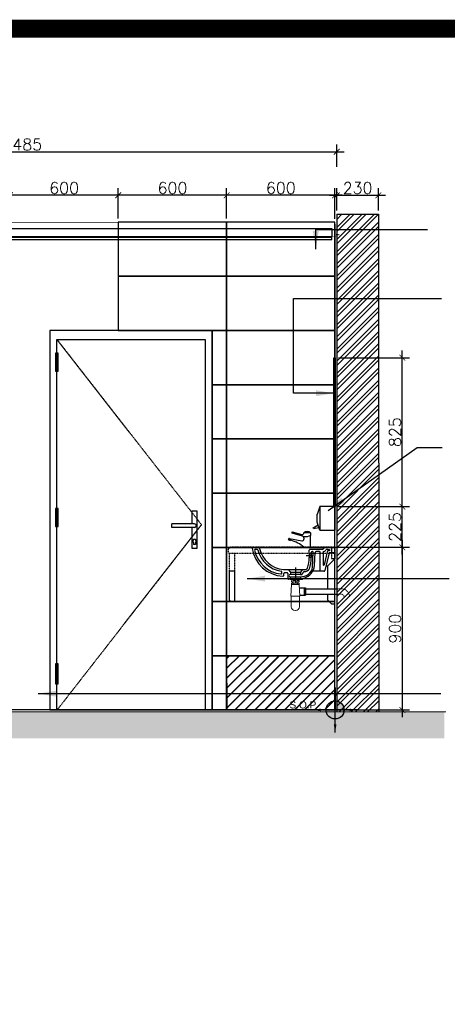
# Model space of a CAD drawing. Header units: millimetres. Extents: x -115474967 to 444143, y -74377 to 241828222.
# Tile 143 of 256: x -123883 to -121515, y 248692 to 254141. Entities that reach past the tile are written whole.
import ezdxf

# ---------------------------------------------------------------- set-up
doc = ezdxf.new("R2010")
doc.units = ezdxf.units.MM
doc.header["$MEASUREMENT"] = 0
for name, pattern in [('DASHED2', [0.375, 0.25, -0.125]), ('HIDDEN', [0.375, 0.25, -0.125]), ('HIDDEN2', [0.1875, 0.125, -0.0625])]:
    doc.linetypes.add(name, pattern=pattern)
doc.layers.add('0-CONS-1', color=40, linetype='Continuous', plot=False)
for name, color, linetype in [('0-ELEV.25', 4, 'Continuous'), ('0-ELEV.35', 2, 'Continuous'), ('0-HACH', 9, 'Continuous'), ('00-2 Ceiling', 2, 'Continuous'), ('00-3 Elev 02', 1, 'Continuous'), ('00-6 H-Brickwork', 9, 'Continuous'), ('04-6 H-Ceiling', 9, 'Continuous'), ('1-TEXT', 7, 'Continuous'), ('A.WINDOWS Unit', 1, 'Continuous'), ('CEIL-PLAN', 7, 'Continuous'), ('CEIL-SECT', 2, 'Continuous'), ('CPBDSECT', 7, 'Continuous'), ('DIMS-20', 9, 'Continuous'), ('DOOR', 7, 'Continuous'), ('FITT-SANT', 5, 'Continuous'), ('JOIN-SEC.25', 4, 'Continuous'), ('JOIN-SEC.35', 2, 'Continuous'), ('Sanitary Fittings', 8, 'Continuous'), ('TEXT-20', 2, 'Continuous'), ('TILE', 9, 'Continuous'), ('Walls', 7, 'Continuous')]:
    doc.layers.add(name, color=color, linetype=linetype)
doc.layers.add('00-6 H-CS Ste Proposed', color=7, linetype='Continuous', true_color=0xf00000)
doc.layers.add('0_cons_01', color=40, linetype='Continuous', lineweight=0, plot=False)
doc.layers.add('C-SECTION CONCRETE', color=82, linetype='Continuous', lineweight=35)
doc.layers.add('New_B  _  FLOORS  _  Slabs.exist_Pen_No__101', color=7, linetype='Continuous', lineweight=13, true_color=0x747474)
doc.styles.add('ARIAL', font='arial.ttf')
doc.styles.add('DIMS', font='simplex.shx')
doc.styles.add('TEXT-20', font='arial.ttf', dxfattribs={"height": 40})
doc.dimstyles.new('DIM-20', dxfattribs={"dimscale": 4, "dimtxt": 10, "dimasz": 8, "dimexe": 10, "dimexo": 5, "dimgap": 4, "dimtad": 1, "dimdec": 0, "dimrnd": 5, "dimdsep": 46, "dimtxsty": 'DIMS', "dimblk": 'ARCHTICK', "dimcen": 25, "dimdle": 10, "dimclrd": 9, "dimclre": 9, "dimclrt": 4, "dimadec": 0, "dimazin": 0, "dimtfac": 1, "dimtdec": 0, "dimtmove": 2, "dimatfit": 2, "dimfxl": 1, "dimtolj": 1, "dimtzin": 0, "dimarcsym": 0})
doc.dimstyles.new('Plans 1_100 SCALE', dxfattribs={"dimtxt": 175, "dimasz": 90, "dimexe": 90, "dimexo": 100, "dimgap": 60, "dimtad": 1, "dimdec": 0, "dimrnd": 5, "dimtxsty": 'ARIAL', "dimblk": 'ARCHTICK', "dimcen": 20, "dimdle": 90, "dimclrt": 2, "dimadec": 0, "dimazin": 0, "dimtfac": 1, "dimtdec": 0, "dimtix": 1, "dimtmove": 2, "dimatfit": 3, "dimfxl": 400, "dimfxlon": 1, "dimarcsym": 0})

# ---------------------------------------------------------------- blocks, each defined once
blk = doc.blocks.new('_ArchTick')
at = {"color": 0, "linetype": 'ByBlock', "const_width": 0.15}
blk.add_lwpolyline([(-0.5, -0.5), (0.5, 0.5)], dxfattribs=at)
blk = doc.blocks.new('*D349')
at = {"layer": 'Defpoints', "color": 0, "transparency": 16777216}
for p in [(-122126.9, 253410.4), (-125610.8, 253305.6, 366.7), (-122126.9, 253305.8, 366.7)]:
    blk.add_point(p, dxfattribs=at)
at = {"layer": 'DIMS-20', "color": 9, "lineweight": -2, "transparency": 16777216}
for p, q in [((-125610.8, 253325.6), (-125610.8, 253450.2)), ((-122126.9, 253325.8), (-122126.9, 253450.4)), ((-125650.8, 253410.2), (-122086.9, 253410.4))]:
    blk.add_line(p, q, dxfattribs=at)
at = {"layer": 'DIMS-20', "color": 9, "lineweight": -2, "transparency": 16777216, "xscale": 32, "yscale": 32, "zscale": 32}
for p, rotation in [((-125610.8, 253410.2), 180.0034096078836), ((-122126.9, 253410.4), 0.003409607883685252)]:
    blk.add_blockref('_ArchTick', p, dxfattribs=dict(at, rotation=rotation))
at = {"layer": 'DIMS-20', "color": 4, "transparency": 16777216, "insert": (-123868.8, 253450.3), "char_height": 64, "attachment_point": 5, "rotation": 0.0034, "style": 'DIMS'}
blk.add_mtext('\\A1;3485', dxfattribs=at)
blk = doc.blocks.new('*D350')
at = {"layer": 'Defpoints', "color": 0, "transparency": 16777216}
for p in [(-121896.6, 253169.1), (-122126.9, 253064.5, 367.7), (-121896.5, 253064.6, 367.7)]:
    blk.add_point(p, dxfattribs=at)
at = {"layer": 'DIMS-20', "color": 9, "lineweight": -2, "transparency": 16777216}
for p, q in [((-122166.9, 253169), (-121856.6, 253169.1)), ((-122126.9, 253084.5), (-122126.9, 253209)), ((-121896.5, 253084.6), (-121896.6, 253209.1))]:
    blk.add_line(p, q, dxfattribs=at)
at = {"layer": 'DIMS-20', "color": 9, "lineweight": -2, "transparency": 16777216, "xscale": 32, "yscale": 32, "zscale": 32}
for p, rotation in [((-122126.9, 253169), 180.0238210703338), ((-121896.6, 253169.1), 0.02382107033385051)]:
    blk.add_blockref('_ArchTick', p, dxfattribs=dict(at, rotation=rotation))
at = {"layer": 'DIMS-20', "color": 4, "transparency": 16777216, "insert": (-122011.8, 253209.1), "char_height": 64, "attachment_point": 5, "rotation": 0.0238, "style": 'DIMS'}
blk.add_mtext('\\A1;230', dxfattribs=at)
blk = doc.blocks.new('Soap Dispenser_Side Elev')
at = {"layer": 'Sanitary Fittings', "color": 2}
for points in [[(-85, 130), (-99, 86.6)], [(0, 0), (0, 130), (-85, 130), (-85, 0), (0, 0)], [(-99, 43.4), (-99, 88.7)], [(-120.8, 12.1), (-94.5, 29.4)], [(-119.6, 9.1), (-120.8, 12.1)], [(-119.6, 9.1), (-89.6, 14.2)], [(-85, 0), (-99, 43.4)]]:
    blk.add_lwpolyline(points, dxfattribs=at)
blk = doc.blocks.new('B_shadowline')
blk.add_line((-29.6, 0), (-29.6, 12.5))
at = {"color": 9, "linetype": 'HIDDEN2', "ltscale": 0.001}
blk.add_line((-5.9, 28.3), (12, 28.3), dxfattribs=at)
at = {"const_width": 0.836}
blk.add_lwpolyline([(-48.8, -0.9), (-48.8, -1.4, 0.414214), (-47.2, -3), (-29.4, -3, 0.414214), (-27.9, -1.4), (-27.9, 16.3, -0.414214), (-26.3, 17.9), (-3.3, 17.9, 0.414214), (-1.8, 19.5), (-1.8, 37.2, 0.414214), (-3.3, 38.8), (-3.8, 38.8)], format="xyb", dxfattribs=at)
blk = doc.blocks.new('*D597')
at = {"layer": 'Defpoints', "color": 0, "transparency": 16777216}
for p in [(-122670, 251221, -615.5), (-122670, 250320.6), (-121764, 250320.6)]:
    blk.add_point(p, dxfattribs=at)
at = {"layer": 'DIMS-20', "color": 9, "lineweight": -2, "transparency": 16777216}
for p, q in [((-121764, 251261), (-121764, 250280.6)), ((-122650, 251221), (-121724, 251221)), ((-122650, 250320.6), (-121724, 250320.6))]:
    blk.add_line(p, q, dxfattribs=at)
at = {"layer": 'DIMS-20', "color": 9, "lineweight": -2, "transparency": 16777216, "xscale": 32, "yscale": 32, "zscale": 32}
for p, rotation in [((-121764, 251221), 90), ((-121764, 250320.6), 270)]:
    blk.add_blockref('_ArchTick', p, dxfattribs=dict(at, rotation=rotation))
at = {"layer": 'DIMS-20', "color": 4, "transparency": 16777216, "insert": (-121804, 250770.8), "char_height": 64, "attachment_point": 5, "rotation": 90, "style": 'DIMS'}
blk.add_mtext('\\A1;900', dxfattribs=at)
blk = doc.blocks.new('*D598')
at = {"layer": 'Defpoints', "color": 0, "transparency": 16777216}
for p in [(-122137.1, 251446), (-121764, 251446), (-122137.1, 251221, -358)]:
    blk.add_point(p, dxfattribs=at)
at = {"layer": 'DIMS-20', "color": 9, "lineweight": -2, "transparency": 16777216}
for p, q in [((-121764, 251181), (-121764, 251486)), ((-122117.1, 251446), (-121724, 251446)), ((-122117.1, 251221), (-121724, 251221))]:
    blk.add_line(p, q, dxfattribs=at)
at = {"layer": 'DIMS-20', "color": 9, "lineweight": -2, "transparency": 16777216, "xscale": 32, "yscale": 32, "zscale": 32}
for p, rotation in [((-121764, 251446), 90), ((-121764, 251221), 270)]:
    blk.add_blockref('_ArchTick', p, dxfattribs=dict(at, rotation=rotation))
at = {"layer": 'DIMS-20', "color": 4, "transparency": 16777216, "insert": (-121804, 251333.5), "char_height": 64, "attachment_point": 5, "rotation": 90, "style": 'DIMS'}
blk.add_mtext('\\A1;225', dxfattribs=at)
blk = doc.blocks.new('*D599')
at = {"layer": 'Defpoints', "color": 0, "ltscale": 0.005, "transparency": 16777216}
for p in [(-122136.8, 252270.3), (-121764, 252270.3), (-122137.1, 251446)]:
    blk.add_point(p, dxfattribs=at)
at = {"layer": 'DIMS-20', "color": 9, "lineweight": -2, "ltscale": 0.005, "transparency": 16777216}
for p, q in [((-121764, 251406), (-121764, 252310.3)), ((-122116.8, 252270.3), (-121724, 252270.3)), ((-122117.1, 251446), (-121724, 251446))]:
    blk.add_line(p, q, dxfattribs=at)
at = {"layer": 'DIMS-20', "color": 9, "lineweight": -2, "ltscale": 0.005, "transparency": 16777216, "xscale": 32, "yscale": 32, "zscale": 32}
for p, rotation in [((-121764, 252270.3), 90), ((-121764, 251446), 270)]:
    blk.add_blockref('_ArchTick', p, dxfattribs=dict(at, rotation=rotation))
at = {"layer": 'DIMS-20', "color": 4, "ltscale": 0.005, "transparency": 16777216, "insert": (-121804, 251858.2), "char_height": 64, "attachment_point": 5, "rotation": 90, "style": 'DIMS'}
blk.add_mtext('\\A1;825', dxfattribs=at)
blk = doc.blocks.new('*D600')
at = {"layer": 'Defpoints', "color": 0, "ltscale": 0.005, "transparency": 16777216}
for p in [(-122737, 253169), (-122737, 253020.3, -477.3), (-122137, 253019.7, -477.3)]:
    blk.add_point(p, dxfattribs=at)
at = {"layer": 'DIMS-20', "color": 9, "lineweight": -2, "ltscale": 0.005, "transparency": 16777216}
for p, q in [((-122097, 253169), (-122777, 253169)), ((-122737, 253040.3), (-122737, 253209)), ((-122137, 253039.7), (-122137, 253209))]:
    blk.add_line(p, q, dxfattribs=at)
at = {"layer": 'DIMS-20', "color": 9, "lineweight": -2, "ltscale": 0.005, "transparency": 16777216, "xscale": 32, "yscale": 32, "zscale": 32, "rotation": 180}
blk.add_blockref('_ArchTick', (-122737, 253169), dxfattribs=at)
at = {"layer": 'DIMS-20', "color": 9, "lineweight": -2, "ltscale": 0.005, "transparency": 16777216, "xscale": 32, "yscale": 32, "zscale": 32}
blk.add_blockref('_ArchTick', (-122137, 253169), dxfattribs=at)
at = {"layer": 'DIMS-20', "color": 4, "ltscale": 0.005, "transparency": 16777216, "insert": (-122437, 253209), "char_height": 64, "attachment_point": 5, "style": 'DIMS'}
blk.add_mtext('\\A1;600', dxfattribs=at)
blk = doc.blocks.new('*D601')
at = {"layer": 'Defpoints', "color": 0, "ltscale": 0.005, "transparency": 16777216}
for p in [(-123337.1, 253169), (-123337.1, 253020.6, -835.3), (-122737, 253020.3, -477.3)]:
    blk.add_point(p, dxfattribs=at)
at = {"layer": 'DIMS-20', "color": 9, "lineweight": -2, "ltscale": 0.005, "transparency": 16777216}
for p, q in [((-122697, 253169), (-123377.1, 253169)), ((-123337.1, 253040.6), (-123337.1, 253209)), ((-122737, 253040.3), (-122737, 253209))]:
    blk.add_line(p, q, dxfattribs=at)
at = {"layer": 'DIMS-20', "color": 9, "lineweight": -2, "ltscale": 0.005, "transparency": 16777216, "xscale": 32, "yscale": 32, "zscale": 32, "rotation": 180}
blk.add_blockref('_ArchTick', (-123337.1, 253169), dxfattribs=at)
at = {"layer": 'DIMS-20', "color": 9, "lineweight": -2, "ltscale": 0.005, "transparency": 16777216, "xscale": 32, "yscale": 32, "zscale": 32}
blk.add_blockref('_ArchTick', (-122737, 253169), dxfattribs=at)
at = {"layer": 'DIMS-20', "color": 4, "ltscale": 0.005, "transparency": 16777216, "insert": (-123037.1, 253209), "char_height": 64, "attachment_point": 5, "style": 'DIMS'}
blk.add_mtext('\\A1;600', dxfattribs=at)
blk = doc.blocks.new('*D602')
at = {"layer": 'Defpoints', "color": 0, "ltscale": 0.005, "transparency": 16777216}
for p in [(-123937.1, 253169), (-123937.1, 253019.6, -477.3), (-123337.1, 253020.6, -835.3)]:
    blk.add_point(p, dxfattribs=at)
at = {"layer": 'DIMS-20', "color": 9, "lineweight": -2, "ltscale": 0.005, "transparency": 16777216}
for p, q in [((-123297.1, 253169), (-123977.1, 253169)), ((-123937.1, 253039.6), (-123937.1, 253209)), ((-123337.1, 253040.6), (-123337.1, 253209))]:
    blk.add_line(p, q, dxfattribs=at)
at = {"layer": 'DIMS-20', "color": 9, "lineweight": -2, "ltscale": 0.005, "transparency": 16777216, "xscale": 32, "yscale": 32, "zscale": 32, "rotation": 180}
blk.add_blockref('_ArchTick', (-123937.1, 253169), dxfattribs=at)
at = {"layer": 'DIMS-20', "color": 9, "lineweight": -2, "ltscale": 0.005, "transparency": 16777216, "xscale": 32, "yscale": 32, "zscale": 32}
blk.add_blockref('_ArchTick', (-123337.1, 253169), dxfattribs=at)
at = {"layer": 'DIMS-20', "color": 4, "ltscale": 0.005, "transparency": 16777216, "insert": (-123637.1, 253209), "char_height": 64, "attachment_point": 5, "style": 'DIMS'}
blk.add_mtext('\\A1;600', dxfattribs=at)
blk = doc.blocks.new('center')
at = {"layer": '00-6 H-CS Ste Proposed', "true_color": 0xf00000}
h = blk.add_hatch(color=1, dxfattribs=at)
h.paths.add_polyline_path([(-1091491, -28160, 0.414214), (-1091591, -28060), (-1091591, -28160)])
h.paths.add_polyline_path([(-1091691, -28160, 0.414214), (-1091591, -28260), (-1091591, -28160)])
at = {"layer": '0-CONS-1'}
blk.add_circle((-1091591, -28160), 100, dxfattribs=at)
at = {"layer": '04-6 H-Ceiling', "linetype": 'Continuous', "ltscale": 25, "const_width": 10}
blk.add_lwpolyline([(-1091591, -28060, 0.414214), (-1091691, -28160, 0.414214), (-1091591, -28260, 0.414214), (-1091491, -28160, 0.414214), (-1091591, -28060)], format="xyb", dxfattribs=at)
for points in [[(-1091591, -28060), (-1091591, -28260)], [(-1091691, -28160), (-1091491, -28160)]]:
    blk.add_lwpolyline(points, dxfattribs=at)
at = {"layer": '00-6 H-CS Ste Proposed', "color": 1, "true_color": 0xf00000}
for points in [[(-1091591, -27910), (-1091591, -28160)], [(-1091841, -28160), (-1091591, -28160)], [(-1091591, -28410), (-1091591, -28160)], [(-1091341, -28160), (-1091591, -28160)]]:
    blk.add_leader(points, dimstyle='Plans 1_100 SCALE', override={"dimasz": 90}, dxfattribs=at)

msp = doc.modelspace()

# ---------------------------------------------------------------- hatches: boundary and pattern name
at = {"layer": '0-HACH'}
h = msp.add_hatch(dxfattribs=at)
h.set_pattern_fill('AR-CONC', color=8, scale=0.8, style=0)
h.set_pattern_definition([(50, (-2040448.9, 3066403.58), (145.747735, -12.7512684), [15.24, -167.64]), (355, (-2040448.9, 3066403.58), (-28.194737, 152.845476), [12.192, -134.1124673]), (100.4514447, (-2040436.75, 3066402.51), (117.5529977, 140.0942015), [12.952007, -142.472196]), (46.1842, (-2040448.9, 3066444.22), (216.863233, -33.633862), [22.86, -251.46]), (96.6355576, (-2040430.83, 3066441.41), (189.923307, 197.9409), [19.428019, -213.708487]), (351.184151, (-2040448.9, 3066444.22), (189.923307, 197.9409), [18.287974, -201.167786]), (21, (-2040428.58, 3066434.06), (121.291513, -81.8121585), [15.24, -167.64]), (326, (-2040428.58, 3066434.06), (49.441623, 147.350373), [12.192, -134.112]), (71.451445, (-2040418.47, 3066427.24), (170.7331354, 65.538215), [12.952007, -142.47195]), (37.5, (-2040448.897, 3066403.577), (2.4708826, 67.6440311), [0, -132.4864, 0, -136.144, 0, -134.62]), (7.5, (-2040448.9, 3066403.58), (53.45573, 80.1444599), [0, -77.6224, 0, -129.4384, 0, -51.308]), (327.5, (-2040494.21, 3066403.577), (108.4724761, -4.5829952), [0, -50.8, 0, -158.496, 0, -210.312]), (317.5, (-2040514.53, 3066403.58), (118.503345, 20.3411928), [0, -66.04, 0, -105.2576, 0, -149.352])])
h.paths.add_polyline_path([(-126473.37778, 250310.54637), (-126473.37778, 250162.37222), (-121531.6933, 250163.47877), (-121531.98115, 250310.26944)])
at = {"layer": '00-6 H-Brickwork', "lineweight": 0}
h = msp.add_hatch(dxfattribs=at)
h.set_pattern_fill('ANSI32', color=8, scale=5, angle=360, style=0)
h.set_pattern_definition([(45, (-2028187.11, 3066482.054), (-33.67596045, 33.67596045), []), (45, (-2028164.658, 3066482.054), (-33.67596045, 33.67596045), [])])
h.paths.add_polyline_path([(-122126.87295, 253064.5349), (-121896.50222, 253064.5349), (-121894.69658, 250310.2862), (-122126.60342, 250309.64986)])
at = {"layer": 'New_B  _  FLOORS  _  Slabs.exist_Pen_No__101', "linetype": 'Continuous', "lineweight": 0, "true_color": 0x4b9560}
h = msp.add_hatch(dxfattribs=at)
h.set_pattern_fill('JIS_LC_8', color=105, scale=5, angle=360)
h.set_pattern_definition([(45, (-218791.27, 146334.29), (-27.577164, 27.577164), []), (45, (-218789.27, 146334.29), (-27.577164, 27.577164), [])])
h.paths.add_polyline_path([(-122137.09717, 250320.64035), (-122137.09717, 250620.64035), (-122737.09717, 250620.64035), (-122736.87294, 250320.64035)])

# ---------------------------------------------------------------- linework, layer by layer
at = {"color": 4}
msp.add_line((-122137.09717, 250320.64035, -118.3261), (-122136.79767, 253008.85204, -615.47391), dxfattribs=at)
for p, q in [((-122334.70391, 250996.45631, -452.20693), (-122299.98526, 250996.45631, -452.20693)), ((-122306.98526, 250996.45631, -452.20693), (-122306.98526, 250956.45631, -452.20693)), ((-122299.98526, 250996.45631, -452.20693), (-122299.98526, 250956.45631, -452.20693)), ((-122299.98526, 250991.45631, -452.20693), (-122120.31418, 250991.4563, -452.20693)), ((-122332.01485, 250956.45631, -452.20693), (-122299.98526, 250956.45631, -452.20693)), ((-122306.98526, 250987.3526, -452.20693), (-122299.98526, 250987.3526, -452.20693)), ((-122306.98526, 250965.56001, -452.20693), (-122299.98526, 250965.56001, -452.20693)), ((-122299.98526, 250961.54745, -452.20693), (-122120.31418, 250961.54745, -452.20693))]:
    msp.add_line(p, q)
at = {"layer": '0-ELEV.25'}
for p, q in [((-122126.87295, 253064.50791), (-121896.50883, 253064.56189)), ((-122126.87294, 253064.46611), (-122126.87294, 250310.31109)), ((-121896.50883, 253064.56189), (-121894.69657, 250310.28296, -178.86101))]:
    msp.add_line(p, q, dxfattribs=at)
at = {"layer": '0-ELEV.35'}
msp.add_lwpolyline([(-122142.81835, 252270.28288), (-122136.81835, 252270.28288), (-122136.81835, 251446.01887), (-122142.81835, 251446.01887)], close=True, dxfattribs=at)
at = {"layer": '00-3 Elev 02'}
msp.add_lwpolyline([(-122137.09717, 250320.64035), (-122137.09717, 250620.64035), (-122737.09717, 250620.64035), (-122736.87294, 250320.64035)], close=True, dxfattribs=at)
at = {"layer": '0_cons_01', "const_width": 100}
msp.add_lwpolyline([(-128530.80429, 254090.94116), (-106265.70573, 254090.94116), (-106265.70573, 237865.70406), (-128530.80429, 237865.70406)], close=True, dxfattribs=at)
at = {"layer": '0_cons_01', "ltscale": 0.005, "elevation": -477.30441}
msp.add_lwpolyline([(-125602.12483, 253018.60964), (-125602.12483, 250320.63756), (-123716.90636, 250320.64144), (-123716.83951, 252420.63378), (-122816.87294, 252420.63378), (-122816.87294, 250320.64144), (-122737.09717, 250320.62367), (-122737.09717, 250620.64035), (-122137.0972, 250620.50666), (-122137.03032, 253020.63159)], close=True, dxfattribs=at)
at = {"layer": '1-TEXT'}
for p, q in [((-122929.69944, 251420.64145, -37750.89501), (-122929.69944, 251350.64145, -37750.89501)), ((-122899.69944, 251420.64145, -37750.89501), (-122929.69944, 251420.64145, -37750.89501)), ((-122899.69944, 251215.64145, -37750.89501), (-122899.69944, 251420.64145, -37750.89501)), ((-123039.69944, 251330.64145, -37750.89501), (-123039.69944, 251350.64145, -37750.89501)), ((-122914.69944, 251350.64145, -37750.89501), (-123039.69944, 251350.64145, -37750.89501)), ((-122914.69944, 251330.64145, -37750.89501), (-123039.69944, 251330.64145, -37750.89501)), ((-122929.69944, 251330.64145, -37750.89501), (-122929.69944, 251215.64145, -37750.89501)), ((-122929.69944, 251215.64145, -37750.89501), (-122899.69944, 251215.64145, -37750.89501)), ((-122919.69944, 251246.98119, -37750.89501), (-122919.69944, 251235.64145, -37750.89501)), ((-122909.69944, 251235.64145, -37750.89501), (-122919.69944, 251235.64145, -37750.89501)), ((-122914.69944, 251235.64145, -37750.89501), (-122914.69944, 251235.64145, -37750.89501)), ((-122909.69944, 251246.98119, -37750.89501), (-122909.69944, 251235.64145, -37750.89501))]:
    msp.add_line(p, q, dxfattribs=at)
for centre, start, end in [((-122914.69944, 251340.64145, -37750.89501), 270, 90), ((-122914.69944, 251255.64145, -37750.89501), 300, 240)]:
    msp.add_arc(centre, 10, start, end, dxfattribs=at)
at = {"layer": 'A.WINDOWS Unit', "color": 9, "linetype": 'HIDDEN'}
for p, q in [((-123676.87292, 252370.64144, -37750.89501), (-122876.87292, 251345.64145, -37750.89501)), ((-122876.87292, 251345.64145, -37750.89501), (-123676.87292, 250320.64145, -37750.89501))]:
    msp.add_line(p, q, dxfattribs=at)
at = {"layer": 'C-SECTION CONCRETE', "lineweight": 0}
msp.add_line((-121522.96504, 250310.27795, -367.74666), (-126473.37778, 250310.54956, -367.74666), dxfattribs=at)
at = {"layer": 'CEIL-PLAN'}
for p, q in [((-125583.02652, 252985.68242, 10.04607), (-122154.65334, 252985.68242, 10.04607)), ((-122154.65334, 252986.09259), (-122154.65334, 252939.09259)), ((-122154.65334, 252938.68242, 10.04607), (-125583.02652, 252938.68242, 10.04607))]:
    msp.add_line(p, q, dxfattribs=at)
at = {"layer": 'CEIL-SECT', "color": 7, "ltscale": 0.25}
for p, q in [((-122154.65334, 252935.68242, 10.04607), (-125583.02652, 252935.68242, 10.04607)), ((-122154.65334, 252923.18242, 10.04607), (-125583.02652, 252923.18242, 10.04607))]:
    msp.add_line(p, q, dxfattribs=at)
at = {"layer": 'CPBDSECT', "color": 7, "linetype": 'Continuous'}
for p, q in [((-122176.31418, 251119.02011, -452.20693), (-122136.31418, 251159.02015, -452.20693)), ((-122187.06199, 251119.02011, -452.20693), (-122176.31418, 251119.02011, -452.20693)), ((-122176.31418, 250991.4563, -452.20693), (-122176.31418, 251119.02011, -452.20693)), ((-122176.31418, 250929.02011, -452.20693), (-122176.31418, 250961.54745, -452.20693)), ((-122156.31418, 250909.02011, -452.20693), (-122176.31418, 250929.02011, -452.20693)), ((-122156.31418, 250909.02011, -452.20693), (-122136.31418, 250909.02011, -452.20693))]:
    msp.add_line(p, q, dxfattribs=at)
at = {"layer": 'DIMS-20'}
for p, q in [((-122366.44334, 252597.95173), (-121546.62858, 252597.95173)), ((-121682.56974, 251772.55233), (-121542.56974, 251772.55233))]:
    msp.add_line(p, q, dxfattribs=at)
at = {"layer": 'DOOR', "color": 7}
for p, q in [((-123684.37292, 252295.64144, -37750.89501), (-123684.37292, 252195.64144, -37750.89501)), ((-123669.37292, 252295.64144, -37750.89501), (-123684.37292, 252295.64144, -37750.89501)), ((-123669.37292, 252195.64144, -37750.89501), (-123669.37292, 252295.64144, -37750.89501)), ((-123684.37292, 252195.64144, -37750.89501), (-123669.37292, 252195.64144, -37750.89501)), ((-123684.37292, 251435.64144, -37750.89501), (-123684.37292, 251335.64144, -37750.89501)), ((-123669.37292, 251435.64144, -37750.89501), (-123684.37292, 251435.64144, -37750.89501)), ((-123669.37292, 251335.64144, -37750.89501), (-123669.37292, 251435.64144, -37750.89501)), ((-123684.37292, 251335.64144, -37750.89501), (-123669.37292, 251335.64144, -37750.89501)), ((-123669.37292, 250575.68918, -37750.89501), (-123684.37292, 250575.68918, -37750.89501)), ((-123684.37292, 250575.68918, -37750.89501), (-123684.37292, 250465.68918, -37750.89501)), ((-123669.37292, 250465.68918, -37750.89501), (-123669.37292, 250575.68918, -37750.89501)), ((-123684.37292, 250465.68918, -37750.89501), (-123669.37292, 250465.68918, -37750.89501))]:
    msp.add_line(p, q, dxfattribs=at)
at = {"layer": 'DOOR', "color": 2, "elevation": -37750.89501}
msp.add_lwpolyline([(-122876.87292, 250320.64145), (-123676.87292, 250320.64145), (-123676.87292, 252370.64144), (-122856.87294, 252370.64144), (-122856.87294, 250320.64145)], dxfattribs=at)
at = {"layer": 'FITT-SANT', "linetype": 'Continuous'}
for p, q in [((-122591.31683, 251221.0201, -452.20693), (-122559.31769, 251221.0201, -452.20693)), ((-122577.28655, 251210.0201, -452.20693), (-122568.35936, 251210.0201, -452.20693)), ((-122420.31769, 251221.0201, -452.20693), (-122420.31769, 251221.0201, -452.20693)), ((-122208.25986, 251209.59383, -452.20693), (-122274.40658, 251209.59383, -452.20693)), ((-122191.58454, 251221.0201, -452.20693), (-122161.31769, 251221.0201, -452.20693)), ((-122178.59791, 251209.59383, -452.20693), (-122166.91472, 251209.59383, -452.20693)), ((-122166.91472, 251209.59383, -452.20693), (-122166.91472, 251200.88518, -452.20693)), ((-122156.31769, 251216.0201, -452.20693), (-122156.31769, 251191.0201, -452.20693)), ((-122279.38293, 251184.95507, -452.20693), (-122279.40658, 251204.58719, -452.20693)), ((-122279.38293, 251184.95507, -452.20693), (-122268.35607, 251184.95507, -452.20693)), ((-122268.35607, 251164.24719, -452.20693), (-122279.3554, 251164.23258, -452.20693)), ((-122268.35607, 251184.95507, -452.20693), (-122268.35607, 251192.22679, -452.20693)), ((-122262.18008, 251197.22679, -452.20693), (-122263.35607, 251197.22679, -452.20693)), ((-122261.24649, 251111.51548, -452.20693), (-122257.18518, 251192.00114, -452.20693)), ((-122250.29613, 251120.03419, -452.20693), (-122246.15357, 251192.45244, -452.20693)), ((-122223.39382, 251197.22679, -452.20693), (-122241.15867, 251197.22679, -452.20693)), ((-122218.39382, 251088.64618, -452.20693), (-122218.39382, 251192.22679, -452.20693)), ((-122202.9784, 251197.22679, -452.20693), (-122202.9784, 251125.75788, -452.20693)), ((-122180.76897, 251196.79052, -452.20693), (-122197.38065, 251124.45203, -452.20693)), ((-122169.31769, 251191.0201, -452.20693), (-122193.53149, 251092.76921, -452.20693)), ((-122166.91472, 251200.88518, -452.20693), (-122175.85162, 251200.88518, -452.20693)), ((-122156.31769, 251191.0201, -452.20693), (-122169.31769, 251191.0201, -452.20693)), ((-122422.47541, 251098.0201, -452.20693), (-122395.36272, 251097.26065, -452.20693)), ((-122395.36272, 251097.26065, -452.20693), (-122383.80681, 251082.94875, -452.20693)), ((-122317.27266, 251097.26065, -452.20693), (-122328.82857, 251082.94875, -452.20693)), ((-122317.27266, 251097.26065, -452.20693), (-122309.23183, 251097.26065, -452.20693)), ((-122431.31769, 251078.25347, -452.20693), (-122431.31769, 251083.56862, -452.20693)), ((-122420.31769, 251066.01931, -452.20693), (-122420.31769, 251075.61873, -452.20693)), ((-122403.49492, 251080.61873, -452.20693), (-122415.31769, 251080.61873, -452.20693)), ((-122398.49492, 251075.61873, -452.20693), (-122398.49492, 251049.0201, -452.20693)), ((-122384.38533, 251044.0201, -452.20693), (-122393.49492, 251044.0201, -452.20693)), ((-122390.36042, 251094.62261, -452.20693), (-122390.36042, 251093.47767, -452.20693)), ((-122383.80681, 251069.62261, -452.20693), (-122385.36042, 251069.62261, -452.20693)), ((-122384.38533, 251058.47767, -452.20693), (-122385.36042, 251058.47767, -452.20693)), ((-122384.38533, 251058.47767, -452.20693), (-122384.38533, 251044.0201, -452.20693)), ((-122383.80681, 251082.94875, -452.20693), (-122383.80681, 251069.62261, -452.20693)), ((-122328.82857, 251082.94875, -452.20693), (-122328.82857, 251069.62261, -452.20693)), ((-122328.82857, 251069.62261, -452.20693), (-122318.82857, 251069.62261, -452.20693)), ((-122328.82857, 251058.47767, -452.20693), (-122328.82857, 251044.0201, -452.20693)), ((-122328.82857, 251044.0201, -452.20693), (-122316.48444, 251044.0201, -452.20693)), ((-122218.39382, 251088.64618, -452.20693), (-122260.11402, 251088.64618, -452.20693)), ((-122198.45398, 251088.64618, -452.20693), (-122218.39382, 251088.64618, -452.20693))]:
    msp.add_line(p, q, dxfattribs=at)
at = {"layer": 'FITT-SANT', "color": 4, "linetype": 'Continuous'}
for p, q in [((-122262.52321, 251174.59383, -452.20693), (-122296.21512, 251174.59383, -452.20693)), ((-122279.38293, 251184.95507, -452.20693), (-122279.3554, 251164.23258, -452.20693)), ((-122268.35607, 251184.95507, -452.20693), (-122268.35607, 251164.24719, -452.20693)), ((-122395.36272, 251097.26065, -452.20693), (-122317.27266, 251097.26065, -452.20693)), ((-122356.31769, 251108.90403, -452.20693), (-122356.31769, 251025.64441, -452.20693)), ((-122384.38533, 251058.47767, -452.20693), (-122328.82857, 251058.47767, -452.20693)), ((-122384.38533, 251044.0201, -452.20693), (-122328.82857, 251044.0201, -452.20693)), ((-122383.80681, 251082.94875, -452.20693), (-122328.82857, 251082.94875, -452.20693)), ((-122328.82857, 251069.62261, -452.20693), (-122383.80681, 251069.62261, -452.20693))]:
    msp.add_line(p, q, dxfattribs=at)
at = {"layer": 'FITT-SANT', "color": 7, "linetype": 'HIDDEN', "lineweight": 0, "transparency": 33554610}
for p, q in [((-122377.60695, 251044.0201, -452.20693), (-122377.60695, 251037.0201, -452.20693)), ((-122335.60695, 251044.0201, -452.20693), (-122377.60695, 251044.0201, -452.20693)), ((-122368.29144, 251044.0201, -452.20693), (-122368.29144, 251037.0201, -452.20693)), ((-122344.92245, 251044.0201, -452.20693), (-122344.92245, 251037.0201, -452.20693)), ((-122335.60695, 251044.0201, -452.20693), (-122335.60695, 251037.0201, -452.20693)), ((-122377.60695, 251037.0201, -452.20693), (-122377.60695, 251030.0201, -452.20693)), ((-122377.60695, 251037.0201, -452.20693), (-122335.60695, 251037.0201, -452.20693)), ((-122335.60695, 251030.0201, -452.20693), (-122377.60695, 251030.0201, -452.20693)), ((-122335.60695, 251037.0201, -452.20693), (-122335.60695, 251030.0201, -452.20693))]:
    msp.add_line(p, q, dxfattribs=at)
at = {"layer": 'FITT-SANT', "color": 7, "lineweight": 0, "transparency": 33554610}
for p, q in [((-122377.67006, 251015.17745, -452.20693), (-122381.66366, 250951.0201, -452.20693)), ((-122377.67006, 251022.17745, -452.20693), (-122377.67006, 251015.17745, -452.20693)), ((-122335.67006, 251022.17745, -452.20693), (-122377.67006, 251022.17745, -452.20693)), ((-122335.67006, 251015.17745, -452.20693), (-122377.67006, 251015.17745, -452.20693)), ((-122377.67006, 251015.17745, -452.20693), (-122335.67006, 251015.17745, -452.20693)), ((-122372.60695, 251030.0201, -452.20693), (-122372.60695, 251022.17745, -452.20693)), ((-122368.22833, 251022.17745, -452.20693), (-122368.22833, 251015.17745, -452.20693)), ((-122344.98557, 251022.17745, -452.20693), (-122344.98557, 251015.17745, -452.20693)), ((-122340.60695, 251030.0201, -452.20693), (-122340.60695, 251022.17745, -452.20693)), ((-122335.67006, 251022.17745, -452.20693), (-122335.67006, 251015.17745, -452.20693)), ((-122335.67006, 251015.17745, -452.20693), (-122331.67646, 250951.0201, -452.20693)), ((-122331.61335, 250951.0201, -452.20693), (-122381.60055, 250951.0201, -452.20693)), ((-122379.16366, 250951.0201, -452.20693), (-122379.16366, 250892.0201, -452.20693)), ((-122334.17646, 250951.0201, -452.20693), (-122334.17646, 250892.0201, -452.20693)), ((-122358.10055, 250871.0201, -452.20693), (-122355.11335, 250871.0201, -452.20693))]:
    msp.add_line(p, q, dxfattribs=at)
at = {"layer": 'FITT-SANT', "linetype": 'DASHED2', "lineweight": 0, "ltscale": 0.1, "transparency": 33554610}
for p, q in [((-122120.31418, 250991.4563, -452.20693), (-122101.60168, 250991.4563, -452.20693)), ((-122120.31418, 250961.54745, -452.20693), (-122101.60168, 250961.54745, -452.20693))]:
    msp.add_line(p, q, dxfattribs=at)
at = {"layer": 'FITT-SANT', "linetype": 'Continuous'}
for centre, radius, start, end in [((-122590.07824, 251214.89443, -452.20693), 6.24964, 101.43093354, 176.72782606), ((-122415.11718, 251244.23536, -452.20693), 183.50398, 189.08784903, 266.78553521), ((-122577.28655, 251205.0201, -452.20693), 5, 90, 176.79338), ((-122568.35936, 251205.0201, -452.20693), 5, 14.34296493, 90), ((-122408.88862, 251245.79606, -452.20693), 159.60132, 194.34296493, 260.70100266), ((-122560.55628, 251214.89443, -452.20693), 6.24964, 3.27217394, 78.56906646), ((-122409.35791, 251245.52429, -452.20693), 148.0863, 191.79607401, 264.91807292), ((-122274.40658, 251204.59383, -452.20693), 5, 90, 180.07609517), ((-122207.91681, 251221.97208, -452.20693), 12.38301, 268.41252458, 339.97670988), ((-122203.10153, 251214.74383, -452.20693), 17.51747, 270.40273424, 333.20746926), ((-122191.58454, 251216.0201, -452.20693), 5, 90, 159.97670988), ((-122178.84399, 251194.70105, -452.20693), 14.89481, 89.05335374, 125.364065), ((-122161.31769, 251216.0201, -452.20693), 5, 0, 90), ((-122416.80131, 251241.47857, -452.20693), 169.38618, 192.33267434, 263.13913344), ((-122474.13901, 251166.28849, -452.20693), 194.79306, 341.87589744, 359.430593), ((-122474.12983, 251166.28848, -452.20693), 205.78388, 341.90361155, 359.43164101), ((-122263.35607, 251192.22679, -452.20693), 5, 90, 180), ((-122262.18008, 251192.22679, -452.20693), 5, 357.4133393, 90), ((-122241.15867, 251192.22679, -452.20693), 5, 90, 177.4133393), ((-122223.39382, 251192.22679, -452.20693), 5, 0, 90), ((-122175.85162, 251195.88518, -452.20693), 5, 90, 169.56797977), ((-122323.28884, 251120.99509, -452.20693), 62.76238, 264.93619149, 351.31281759), ((-122306.59735, 251119.40499, -452.20693), 22.3005, 263.21547991, 322.05722347), ((-122331.19234, 251128.38602, -452.20693), 81.32619, 287.32113338, 354.10559609), ((-122306.97652, 251119.37127, -452.20693), 33.12962, 271.66877838, 329.24801998), ((-122200.07132, 251125.56879, -452.20693), 2.91322, 176.27857647, 337.45903527), ((-122436.31769, 251078.25347, -452.20693), 5, 261.74052857, 0), ((-122436.31769, 251083.56862, -452.20693), 5, 0, 70.85698372), ((-122425.31769, 251066.01931, -452.20693), 5, 268.97764582, 0), ((-122415.31769, 251075.61873, -452.20693), 5, 90, 180), ((-122403.49492, 251075.61873, -452.20693), 5, 0, 90), ((-122393.49492, 251049.0201, -452.20693), 5, 180, 270), ((-122385.36042, 251064.62261, -452.20693), 5, 90, 180), ((-122385.36042, 251063.47767, -452.20693), 5, 180, 270), ((-122300.54891, 251068.79162, -452.20693), 18.29853, 107.36985489, 177.39713246), ((-122296.00031, 251025.1582, -452.20693), 27.84549, 111.41478694, 137.36094123), ((-122198.45398, 251093.64618, -452.20693), 5, 270, 349.89841267)]:
    msp.add_arc(centre, radius, start, end, dxfattribs=at)
at = {"layer": 'FITT-SANT', "linetype": 'DASHED2', "lineweight": 0, "ltscale": 0.1, "transparency": 33554610}
for radius in [45, 15]:
    msp.add_arc((-122101.60168, 250946.54745, -452.20693), radius, 0, 90, dxfattribs=at)
at = {"layer": 'FITT-SANT', "color": 7, "lineweight": 0, "transparency": 33554610}
for centre, start, end in [((-122358.16366, 250892.0201, -452.20693), 180, 270), ((-122355.17646, 250892.0201, -452.20693), 270, 0)]:
    msp.add_arc(centre, 21, start, end, dxfattribs=at)
at = {"layer": 'JOIN-SEC.25', "linetype": 'Continuous'}
msp.add_lwpolyline([(-123716.87294, 250320.64144), (-122816.87294, 250320.64144), (-122816.87294, 252420.64143), (-123716.87294, 252420.64143)], close=True, dxfattribs=at)
at = {"layer": 'JOIN-SEC.35', "color": 2, "linetype": 'Continuous'}
for p, q in [((-122723.68198, 251091.4476, -615.47391), (-122723.68198, 250937.02012, -615.47391)), ((-122723.68198, 251091.4476, -615.47391), (-122691.682, 251091.4476, -615.47391)), ((-122691.68198, 250921.02012, -615.47391), (-122691.682, 251091.4476, -615.47391)), ((-122707.68198, 250921.02012, -615.47391), (-122691.68198, 250921.02012, -615.47391))]:
    msp.add_line(p, q, dxfattribs=at)
at = {"layer": 'JOIN-SEC.35', "color": 2, "linetype": 'Continuous', "elevation": -452.20693}
for points in [[(-122136.31418, 251191.02011), (-122156.31769, 251191.02011)], [(-122156.31769, 251159.02014), (-122136.31418, 251159.02015), (-122136.31418, 251191.02011)]]:
    msp.add_lwpolyline(points, dxfattribs=at)
at = {"layer": 'JOIN-SEC.35', "color": 2, "linetype": 'Continuous'}
msp.add_arc((-122707.68198, 250937.02012, -615.47391), 16, 180, 270, dxfattribs=at)
at = {"layer": 'Sanitary Fittings', "color": 4}
for p, q in [((-122394.98324, 251266.60608, -452.20693), (-122395.77777, 251264.16077, -452.20693)), ((-122382.34307, 251259.79557, -452.20693), (-122395.77777, 251264.16077, -452.20693)), ((-122394.53865, 251263.75816, -452.20693), (-122395.0898, 251262.06189, -452.20693)), ((-122395.0898, 251262.06189, -452.20693), (-122384.21297, 251258.5278, -452.20693)), ((-122389.59285, 251269.80929, -452.20693), (-122320.33128, 251256.89905, -452.20693)), ((-122373.57735, 251298.81756, -452.20693), (-122373.57735, 251305.88416, -452.20693)), ((-122373.57735, 251305.88416, -452.20693), (-122320.11569, 251291.74932, -452.20693)), ((-122316.5694, 251282.82401, -452.20693), (-122373.57735, 251298.81756, -452.20693)), ((-122291.81006, 251278.32111, -452.20693), (-122310.0787, 251278.32111, -452.20693)), ((-122309.08533, 251301.38347, -452.20693), (-122309.08533, 251301.13037, -452.20693)), ((-122273.16987, 251301.38347, -452.20693), (-122309.08533, 251301.38347, -452.20693)), ((-122309.08533, 251273.53686, -452.20693), (-122309.08533, 251266.24247, -452.20693)), ((-122273.16987, 251285.42684, -452.20693), (-122291.81006, 251278.32111, -452.20693)), ((-122274.99131, 251284.7325, -452.20693), (-122274.99131, 251221.0201, -452.20693)), ((-122273.16987, 251301.38347, -452.20693), (-122273.16987, 251285.42684, -452.20693)), ((-122383.66182, 251260.22406, -452.20693), (-122384.21297, 251258.5278, -452.20693))]:
    msp.add_line(p, q, dxfattribs=at)
for centre, radius, start, end in [((-122390.46365, 251265.13758, -452.20693), 4.75218, 79.44130513, 162.00001153), ((-122318.58968, 251266.24247, -452.20693), 9.50435, 259.44134204, 0), ((-122318.58968, 251301.13037, -452.20693), 9.50435, 260.76066957, 0), ((-122318.58968, 251273.53686, -452.20693), 9.50435, 0, 77.72735449), ((-122291.1276, 251281.37526, -452.20693), 26.88509, 48.09145166, 131.90854834), ((-122427.50137, 251084.352, -452.20693), 181.16213, 48.97267653, 75.56567683)]:
    msp.add_arc(centre, radius, start, end, dxfattribs=at)
at = {"layer": 'TILE', "color": 8, "linetype": 'DASHED2', "ltscale": 0.5}
for p, q in [((-122723.68199, 251189.02012, -615.47391), (-122723.68198, 251091.4476, -615.47391)), ((-122691.68199, 251091.4476, -615.47391), (-122691.68201, 251189.02012, -615.47391)), ((-122156.31769, 251191.0201, -452.20693), (-122156.31769, 251159.02014, -452.20693))]:
    msp.add_line(p, q, dxfattribs=at)
at = {"layer": 'TILE', "color": 8}
for points, elevation in [([(-123337.09717, 252720.63268), (-122737.09717, 252720.63268), (-122737.03032, 253020.63159), (-123337.09717, 253020.63159)], -835.28272), ([(-122737.09717, 252720.63268), (-122137.09717, 252720.63268), (-122137.03032, 253020.63159), (-122737.09717, 253020.63159)], -954.60882), ([(-123337.09717, 252420.63378), (-122737.09717, 252420.63378), (-122737.03032, 252720.63268), (-123337.09717, 252720.63268)], -715.95661), ([(-122737.09717, 252420.63378), (-122137.09717, 252420.63378), (-122137.03032, 252720.63268), (-122737.09717, 252720.63268)], -835.28272), ([(-122816.87294, 252120.63487), (-122737.09717, 252120.63487), (-122737.03032, 252420.63378), (-122816.87294, 252420.63378)], -596.63051), ([(-122737.09717, 252120.63487), (-122137.09717, 252120.63487), (-122137.03032, 252420.63378), (-122737.09717, 252420.63378)], -715.95661), ([(-122816.87294, 251820.63597), (-122737.09717, 251820.63597), (-122737.03032, 252120.63487), (-122816.87294, 252120.63487)], -477.30441), ([(-122737.09717, 251820.63597), (-122137.09717, 251820.63597), (-122137.03032, 252120.63487), (-122737.09717, 252120.63487)], -596.63051), ([(-122816.87294, 251520.63706), (-122737.09717, 251520.63706), (-122737.03032, 251820.63597), (-122816.87294, 251820.63597)], -357.97831), ([(-122737.09717, 251520.63706), (-122137.09717, 251520.63706), (-122137.03032, 251820.63597), (-122737.09717, 251820.63597)], -477.30441), ([(-122816.87294, 251220.63816), (-122737.09717, 251220.63816), (-122737.03032, 251520.63706), (-122816.87294, 251520.63706)], -238.6522), ([(-122737.09717, 251220.63816), (-122137.09717, 251220.63816), (-122137.03032, 251520.63706), (-122737.09717, 251520.63706)], -357.97831), ([(-122816.87294, 250920.63925), (-122737.09717, 250920.63925), (-122737.03032, 251220.63816), (-122816.87294, 251220.63816)], -119.3261), ([(-122737.09717, 250920.63925), (-122137.09717, 250920.63925), (-122137.03032, 251220.63816), (-122737.09717, 251220.63816)], -238.6522), ([(-122737.09717, 250620.64035), (-122137.09717, 250620.64035), (-122137.03032, 250920.63925), (-122737.09717, 250920.63925)], -119.3261)]:
    msp.add_lwpolyline(points, close=True, dxfattribs=dict(at, elevation=elevation))
at = {"layer": 'TILE', "color": 8, "linetype": 'DASHED2', "ltscale": 0.5, "elevation": -615.47391}
msp.add_lwpolyline([(-122136.84773, 251221.0201), (-122712.68549, 251221.0201, 0.4141493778), (-122728.68199, 251205.0201), (-122728.68199, 251189.02009), (-122136.84773, 251189.02015), (-122136.84773, 251221.0201)], format="xyb", dxfattribs=at)
at = {"layer": 'TILE', "color": 8}
for points in [[(-122816.87294, 250620.64035), (-122737.09717, 250620.64035), (-122737.03032, 250920.63925), (-122816.87294, 250920.63925)], [(-122816.87294, 250320.64144), (-122737.09717, 250320.64144), (-122737.03032, 250620.64035), (-122816.87294, 250620.64035)]]:
    msp.add_lwpolyline(points, close=True, dxfattribs=at)
at = {"layer": 'Walls'}
msp.add_line((-122135.98613, 250320.64224, 353.10182), (-125611.44983, 250320.63754, 33.3451), dxfattribs=at)

# ---------------------------------------------------------------- block references
at = {"layer": '00-2 Ceiling', "color": 1, "xscale": 0.5, "yscale": 0.5, "zscale": 0.5}
msp.add_blockref('center', (423659.41236, 264400.78885), dxfattribs=at)
at = {"layer": 'CEIL-SECT', "ltscale": 0.25}
msp.add_blockref('B_shadowline', (-122125.08663, 252923.533), dxfattribs=at)
at = {"layer": 'Sanitary Fittings'}
msp.add_blockref('Soap Dispenser_Side Elev', (-122136.31418, 251316.01887), dxfattribs=at)

# ---------------------------------------------------------------- texts
at = {"layer": 'TEXT-20', "color": 7, "linetype": 'Continuous', "insert": (-122388.96953, 250369.11834, 4481.93488), "char_height": 40, "width": 224.2518076, "attachment_point": 1, "style": 'TEXT-20'}
msp.add_mtext('S.O.P', dxfattribs=at)

# ---------------------------------------------------------------- dimensions: what is measured, and where the dimension line sits
at = {"layer": 'DIMS-20'}
for p1, p2, picture, middle in [((-125610.75035, 253305.60614), (-122126.87294, 253305.81346), '*D349', (-123868.82025, 253450.26034, -366.65964)), ((-122126.87294, 253064.46611), (-121896.50883, 253064.56189), '*D350', (-122011.75098, 253209.06454, -367.74666))]:
    dim = msp.add_aligned_dim(p1=p1, p2=p2, distance=104.55055, dimstyle='DIM-20', override={"dimtxt": 16, "dimgap": 2}, dxfattribs=at)
    dim.commit()
    dim.dimension.update_dxf_attribs({"geometry": picture, "text_midpoint": middle})
at = {"layer": 'DIMS-20', "ltscale": 0.005}
for base, p1, p2, picture, middle in [((-123937.09717, 253169.01666), (-123337.09717, 253020.63159, -835.28272), (-123937.09717, 253019.58121, -477.30441), '*D602', (-123637.09717, 253209.01666)), ((-123337.09717, 253169.01666), (-122737.0304, 253020.28148, -477.30441), (-123337.09717, 253020.63159, -835.28272), '*D601', (-123037.06378, 253209.01666)), ((-122737.0304, 253169.01666), (-122137.03034, 253019.74376, -477.30441), (-122737.0304, 253020.28148, -477.30441), '*D600', (-122437.03037, 253209.01666))]:
    dim = msp.add_linear_dim(base=base, p1=p1, p2=p2, dimstyle='DIM-20', override={"dimtxt": 16, "dimgap": 2}, dxfattribs=at)
    dim.commit()
    dim.dimension.update_dxf_attribs({"geometry": picture, "text_midpoint": middle})
dim = msp.add_linear_dim(base=(-121763.96242, 252270.28288), p1=(-122137.09708, 251446.01887), p2=(-122136.81835, 252270.28288), angle=90, dimstyle='DIM-20', override={"dimtxt": 16, "dimgap": 2}, dxfattribs=at)
dim.commit()
dim.dimension.update_dxf_attribs({"geometry": '*D599', "text_midpoint": (-121803.96242, 251858.15088)})
at = {"layer": 'DIMS-20'}
for base, p1, p2, picture, middle in [((-121763.96242, 251446.01887), (-122137.09708, 251221.0201, -357.97831), (-122137.09708, 251446.01887), '*D598', (-121803.96242, 251333.51949)), ((-121763.96242, 250320.64035), (-122669.99846, 251221.0201, -615.47391), (-122669.99846, 250320.64035), '*D597', (-121803.96242, 250770.83023))]:
    dim = msp.add_linear_dim(base=base, p1=p1, p2=p2, angle=90, dimstyle='DIM-20', override={"dimtxt": 16, "dimgap": 2}, dxfattribs=at)
    dim.commit()
    dim.dimension.update_dxf_attribs({"geometry": picture, "text_midpoint": middle})

# ---------------------------------------------------------------- leaders
for points in [[(-122242.88033, 252871.0218, -356.95565), (-122243.52997, 252980.66154, -356.95565), (-121624.05617, 252980.60626, -356.95565)], [(-122142.81835, 252073.61558), (-122366.44334, 252073.61558), (-122366.44334, 252597.95173)], [(-122174.70259, 251424.31486), (-121682.56974, 251772.55233)], [(-122624.00822, 251047.50995), (-121505.13187, 251047.50995)], [(-123780.9348, 250411.08676, -836.83965), (-121549.81178, 250411.43781, -836.83965)]]:
    msp.add_leader(points, dimstyle='DIM-20', override={"dimasz": 25, "dimgap": 2}, dxfattribs=at)

doc.saveas('drawing.dxf')
